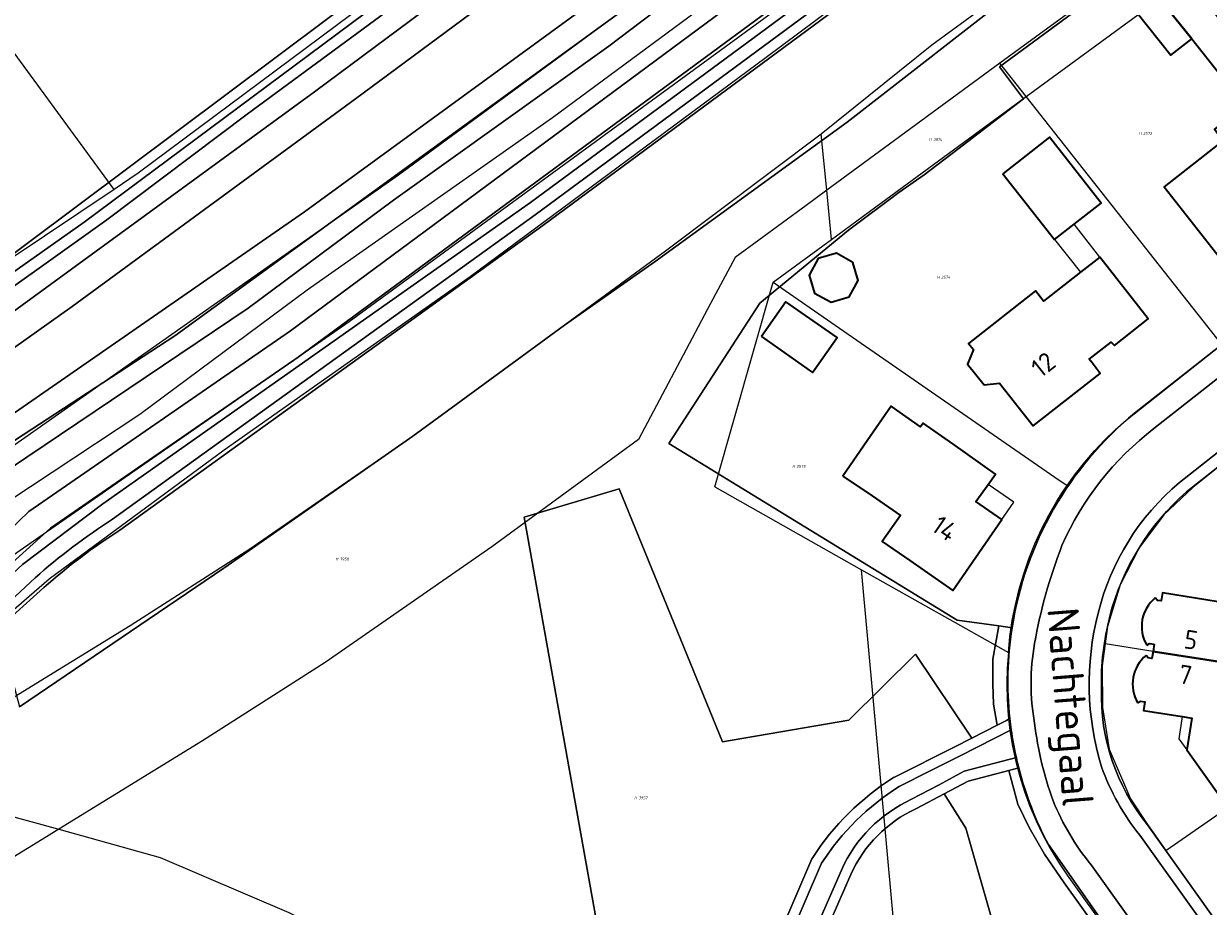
# Model space of a CAD drawing. Header units: metres. Extents: x 104777 to 177370, y 409697 to 438337.
# Tile 59 of 133: x 129624 to 129737, y 423100 to 423184. Entities that reach past the tile are written whole.
import ezdxf
from ezdxf.enums import TextEntityAlignment as Align
from ezdxf.lldxf.tags import DXFTag

# ---------------------------------------------------------------- set-up
doc = ezdxf.new("R2010")
doc.units = ezdxf.units.M
for name, color, linetype, lineweight in [('B-WE-GR-BEPLANTING_CULTUUR_BOSPLANTSOEN-GV', 90, 'Continuous', 18), ('B-WE-GR-GRAS-GV', 60, 'Continuous', 13), ('B-WE-GR-GROENVOORZIENING-GV', 80, 'Continuous', 18), ('B-WE-GR-HAAG-GV', 90, 'Continuous', 13), ('B-WE-GR-HOUTWAL-GV', 40, 'Continuous', 13), ('B-WE-KG-GRENS_PERCEEL-G', 150, 'KG-PERCEEL-SO', 18), ('B-WE-KG-GRENS_PERCEEL-S', 150, 'Continuous', 25), ('B-WE-OG-BEBOUWING-G', 7, 'Continuous', 35), ('B-WE-OG-BEBOUWING-GV', 7, 'Continuous', 35), ('B-WE-OG-BEBOUWING_HUISNUMMER-T18', 10, 'Continuous', 18), ('B-WE-OG-BEBOUWING_LUIFEL-GV', 7, 'Continuous', 18), ('B-WE-OG-BEBOUWING_STRAATNAAM-T18', 10, 'Continuous', 18), ('B-WE-OG-TERREIN_BEGROEID-GV', 7, 'Continuous', 18), ('B-WE-OG-TERREIN_ERF-GV', 7, 'Continuous', 18), ('B-WE-OG-TERREIN_OEVER-GV', 7, 'Continuous', 18), ('B-WE-OG-WATER_SLOOT-GV', 120, 'Continuous', 18), ('B-WE-OG-WEG-GV', 7, 'Continuous', 18), ('B-WE-VH-GESLOTENVERHARDING_ASFALT-GV', 10, 'Continuous', 18), ('B-WE-VH-HALFVERHARDING_GRAVEL-GV', 130, 'Continuous', 18), ('B-WE-VH-OPENVERHARDING_BETONSTRAATSTEEN-GV', 90, 'Continuous', 18), ('B-WE-VH-OPENVERHARDING_STRAATBAKSTEEN-GV', 90, 'Continuous', 18)]:
    doc.layers.add(name, color=color, linetype=linetype, lineweight=lineweight)
doc.styles.add('NLCS-ISO', font='NLCS-ISO.ttf')
doc.styles.add('NLCS-ISO-M20-T18', font='NLCS-ISO.ttf', dxfattribs={"height": 0.036})
doc.styles.get("Standard").update_dxf_attribs({"font": 'Romans.shx'})
tags = doc.linetypes.add('KG-PERCEEL-SO', pattern='A,5.5,-2,["P",Standard,S=1.8,R=0,X=-0.5,Y=-0.9],-2,5.5,-2,[5,NLCS.SHX,S=0.75,R=0,X=0,Y=0],-2', length=19).pattern_tags.tags
tags[6] = DXFTag(74, 10)

# ---------------------------------------------------------------- blocks, each defined once
blk = doc.blocks.new('SKG-PERCEELNUMMER-SO')
at = {"style": 'NLCS-ISO', "oblique": 10, "flags": 1}
for tag, p in [('GEMEENTECODE', (0, 2.55)), ('PERCEELGROOTTE', (0, -2.45))]:
    blk.add_attdef(tag, text='', height=1.8, dxfattribs=at).set_placement(p, align=Align.MIDDLE_CENTER)
at = {"style": 'NLCS-ISO', "oblique": 10}
blk.add_attdef('SECTIE', text='', height=1.8, dxfattribs=at).set_placement((-0.5, 0), align=Align.MIDDLE_RIGHT)
blk.add_attdef('PERCEELNUMMER', text='', height=1.8, dxfattribs=at).set_placement((0.5, 0), align=Align.MIDDLE_LEFT)

msp = doc.modelspace()

# ---------------------------------------------------------------- linework, layer by layer
at = {"layer": 'B-WE-GR-BEPLANTING_CULTUUR_BOSPLANTSOEN-GV', "ltscale": 20, "flags": 128}
for points in [[(129795.183, 423238.472), (129791.322, 423241.267), (129789.015, 423244.173), (129787.62, 423243.299), (129783.857, 423241.457), (129782.373, 423240.668), (129779.747, 423239.32), (129782.16, 423235.165), (129745.678, 423207.488), (129719.196, 423187.556), (129702.438, 423174.465), (129684.118, 423161.177), (129675.446, 423155.095), (129663.797, 423146.558), (129660.967, 423144.483), (129643.04, 423131.953)], [(129643.04, 423131.953), (129660.967, 423144.483), (129663.797, 423146.558), (129675.446, 423155.095), (129684.118, 423161.177), (129702.438, 423174.465), (129719.196, 423187.556), (129745.678, 423207.488), (129782.16, 423235.165), (129779.747, 423239.32)], [(129749.482, 423220.737), (129740.898, 423214.319), (129702.711, 423186.291), (129673.379, 423164.603), (129632.994, 423135.51)], [(129679.178, 423094.413), (129671.605, 423136.764), (129680.659, 423139.446), (129690.524, 423115.292), (129702.59, 423117.36), (129708.944, 423123.669), (129714.342, 423115.662), (129716.763, 423116.893), (129716.417, 423118.907), (129716.337, 423120.829), (129716.357, 423123.212), (129716.904, 423126.363), (129712.933, 423126.933), (129685.402, 423143.799), (129694.088, 423157.183), (129702.565, 423164.152), (129707.371, 423167.76), (129709.771, 423169.439), (129713.002, 423171.888), (129719.281, 423176.691), (129716.974, 423179.742), (129726.699, 423186.953)], [(129625.767, 423130.041), (129621.434, 423126.143), (129623.427, 423118.657), (129642.919, 423131.871)], [(129642.919, 423131.871), (129623.427, 423118.657)]]:
    msp.add_lwpolyline(points, dxfattribs=at)
at = {"layer": 'B-WE-GR-BEPLANTING_CULTUUR_BOSPLANTSOEN-GV', "ltscale": 20}
for points in [[(129632.994, 423135.51, 0.0390815), (129625.767, 423130.041)], [(129642.919, 423131.871, -0.0078735), (129643.04, 423131.953)], [(129643.04, 423131.953, 0.0078735), (129642.919, 423131.871)]]:
    msp.add_lwpolyline(points, format="xyb", dxfattribs=at)
at = {"layer": 'B-WE-GR-GRAS-GV', "ltscale": 20, "flags": 128}
for points in [[(129785.52, 423245.211), (129783.65, 423247.688), (129782.377, 423249.223), (129781.548, 423249.42), (129780.411, 423249.357), (129779.059, 423249.107), (129775.801, 423246.34), (129772.686, 423244.295), (129772.085, 423243.848), (129754.805, 423231.001), (129748.146, 423224.754), (129745.953, 423222.727), (129650.022, 423152.035), (129626.387, 423135.699), (129622.419, 423132.118), (129619.99, 423129.977), (129617.091, 423127.901), (129609.84, 423123.38), (129605.938, 423120.947)], [(129597.734, 423123.093), (129596.847, 423122.63), (129597.945, 423120.649), (129599.515, 423118.565), (129600.925, 423118.355), (129603.862, 423117.918), (129620.463, 423129.231), (129623.727, 423132.248), (129631.374, 423138.04), (129672.217, 423166.811), (129701.196, 423188.224), (129739.331, 423216.319), (129747.886, 423222.736)], [(129754.186, 423058.543), (129723.154, 423101.842), (129721.267, 423104.576), (129719.804, 423107.139), (129718.742, 423109.342), (129717.865, 423112.573), (129713.975, 423111.55), (129711.692, 423110.336), (129713.764, 423107.076), (129717.258, 423094.821), (129721.366, 423084.419), (129726.588, 423074.121), (129734.352, 423063.047), (129741.112, 423053.116)]]:
    msp.add_lwpolyline(points, dxfattribs=at)
at = {"layer": 'B-WE-GR-GROENVOORZIENING-GV', "ltscale": 20, "flags": 128}
for points in [[(129718.175, 423126.18), (129716.904, 423126.363), (129716.357, 423123.212), (129716.337, 423120.829), (129716.417, 423118.907), (129716.763, 423116.893), (129717.648, 423117.343), (129717.968, 423117.526)], [(129718.819, 423112.824), (129717.865, 423112.573), (129718.742, 423109.342), (129719.804, 423107.139), (129721.267, 423104.576), (129723.154, 423101.842), (129754.186, 423058.543), (129754.426, 423058.102), (129754.486, 423057.702), (129755.236, 423057.754), (129755.11, 423058.242), (129754.878, 423058.644)], [(129754.878, 423058.644), (129734.517, 423087.137), (129721.663, 423105.488)]]:
    msp.add_lwpolyline(points, dxfattribs=at)
at = {"layer": 'B-WE-GR-GROENVOORZIENING-GV', "ltscale": 20}
for points in [[(129717.968, 423117.526, -0.0655256), (129718.175, 423126.18)], [(129721.663, 423105.488, -0.0596227), (129718.819, 423112.824)]]:
    msp.add_lwpolyline(points, format="xyb", dxfattribs=at)
at = {"layer": 'B-WE-GR-HAAG-GV', "ltscale": 20, "flags": 128}
for points in [[(129718.175, 423126.18), (129716.904, 423126.363), (129716.357, 423123.212), (129716.337, 423120.829), (129716.417, 423118.907), (129716.763, 423116.893), (129717.648, 423117.343), (129717.968, 423117.526)], [(129718.819, 423112.824), (129717.865, 423112.573), (129718.742, 423109.342), (129719.804, 423107.139), (129721.267, 423104.576), (129723.154, 423101.842), (129754.186, 423058.543), (129754.426, 423058.102), (129754.486, 423057.702), (129755.236, 423057.754), (129755.11, 423058.242), (129754.878, 423058.644), (129734.517, 423087.137), (129721.663, 423105.488)]]:
    msp.add_lwpolyline(points, dxfattribs=at)
at = {"layer": 'B-WE-GR-HAAG-GV', "ltscale": 20}
for points in [[(129717.968, 423117.526, -0.0655256), (129718.175, 423126.18)], [(129721.663, 423105.488, -0.0596227), (129718.819, 423112.824)]]:
    msp.add_lwpolyline(points, format="xyb", dxfattribs=at)
at = {"layer": 'B-WE-GR-HOUTWAL-GV', "ltscale": 20, "flags": 128}
for points in [[(129518.867, 423101.511), (129550.12, 423116.78), (129567.8, 423126.504), (129591.745, 423141.026), (129606.613, 423150.868), (129619.455, 423159.369), (129681.295, 423205.674), (129687.807, 423210.196), (129699.677, 423218.439), (129711.593, 423227.05), (129725.655, 423238.334), (129736.215, 423246.484), (129744.033, 423251.719)], [(129706.864, 423111.893), (129706.951, 423111.943), (129712.648, 423114.801), (129714.342, 423115.662), (129708.944, 423123.669), (129702.59, 423117.36), (129690.524, 423115.292), (129680.659, 423139.446), (129671.605, 423136.764), (129679.178, 423094.413), (129682.106, 423090.309), (129686.195, 423086.237), (129689.352, 423084.06)], [(129753.62, 423007.192), (129759.093, 423015.23), (129761.048, 423017.614), (129755.216, 423023.311), (129749.145, 423033.082), (129745.169, 423043.271), (129741.112, 423053.116), (129734.352, 423063.047), (129726.588, 423074.121), (129721.366, 423084.419), (129717.258, 423094.821), (129713.764, 423107.076), (129711.692, 423110.336), (129709.053, 423108.931), (129709, 423108.905)], [(129689.612, 423084.394), (129689.649, 423084.47), (129694.323, 423093.065), (129699.072, 423104.118), (129699.153, 423104.268)], [(129702.802, 423102.653), (129698.016, 423091.742), (129693.51, 423083.173), (129693.464, 423083.095)]]:
    msp.add_lwpolyline(points, dxfattribs=at)
at = {"layer": 'B-WE-GR-HOUTWAL-GV', "ltscale": 20}
for points in [[(129699.153, 423104.268, -0.1078475), (129706.864, 423111.893)], [(129709, 423108.905, 0.1818511), (129702.802, 423102.653)]]:
    msp.add_lwpolyline(points, format="xyb", dxfattribs=at)
at = {"layer": 'B-WE-KG-GRENS_PERCEEL-G', "ltscale": 20, "flags": 128}
for points in [[(129775.55, 423254.816), (129717.899, 423212.242), (129659.594, 423169.42), (129622.769, 423143.511), (129601.086, 423129.783)], [(129632.47, 423168.026), (129590.774, 423224.998), (129634.091, 423250.753)], [(129605.837, 423121.305), (129624.555, 423134.323), (129654.913, 423155.429), (129696.969, 423186.197), (129738.634, 423216.885), (129779.106, 423248.634)], [(129788.946, 423244.462), (129784.151, 423241.933), (129776.944, 423237.875), (129772.411, 423234.915), (129758.675, 423225.491), (129751.561, 423222.473), (129719.791, 423199.345), (129694.717, 423180.656), (129666.455, 423159.689), (129642.982, 423143.158), (129626.266, 423130.837), (129621.725, 423126.891), (129604.03, 423114.764)], [(129791.28, 423241.474), (129759.044, 423217.571), (129741.721, 423204.933), (129730.925, 423196.745), (129710.527, 423181.826), (129699.958, 423173.315)], [(129617.449, 423135.073), (129618.139, 423135.503), (129634.921, 423146.583), (129650.877, 423158.444), (129674.318, 423174.919), (129698.258, 423192.649)], [(129733.086, 423191.909), (129727.56, 423187.848), (129717.004, 423180.096)], [(129719.515, 423176.915), (129735.613, 423188.712)], [(129655.051, 423184.71), (129634.745, 423169.607), (129632.47, 423168.026)], [(129717.004, 423180.096), (129700.48, 423167.962)], [(129719.515, 423176.915), (129717.004, 423180.096)], [(129705.165, 423166.383), (129719.041, 423176.567)], [(129719.041, 423176.567), (129719.515, 423176.915)], [(129738.204, 423153.232), (129719.515, 423176.915)], [(129699.958, 423173.315), (129685.102, 423162.149), (129661.023, 423144.499), (129645.41, 423133.712), (129633.991, 423126.384), (129616.934, 423115.901), (129607.994, 423109.875)], [(129700.48, 423167.962), (129699.958, 423173.315)], [(129632.47, 423168.026), (129609.122, 423152.397)], [(129700.48, 423167.962), (129698.511, 423166.516)], [(129700.937, 423163.28), (129700.48, 423167.962)], [(129698.511, 423166.516), (129691.744, 423161.559), (129689.39, 423157.146), (129687.355, 423153.303)], [(129700.937, 423163.28), (129705.165, 423166.383)], [(129695.362, 423159.188), (129700.937, 423163.28)], [(129689.794, 423139.639), (129695.362, 423159.188)], [(129695.362, 423159.188), (129701.712, 423154.793)], [(129701.712, 423154.793), (129722.261, 423140.57)], [(129687.355, 423153.303), (129682.523, 423144.178)], [(129729.066, 423146.017), (129738.204, 423153.232)], [(129723.425, 423139.763), (129724.248, 423140.905), (129725.121, 423142.009), (129726.041, 423143.075), (129727.006, 423144.099), (129728.015, 423145.081), (129729.066, 423146.017)], [(129682.523, 423144.178), (129668.529, 423133.919), (129652.595, 423122.881), (129640.889, 423115.403), (129627.175, 423106.958)], [(129737.853, 423141.517), (129735.433, 423139.6), (129732.667, 423136.984), (129730.295, 423133.816), (129728.504, 423130.284), (129727.284, 423126.317), (129727.058, 423124.675)], [(129722.261, 423140.57), (129723.425, 423139.763)], [(129722.465, 423138.284), (129722.934, 423139.03), (129723.425, 423139.763)], [(129689.794, 423139.639), (129703.815, 423131.736)], [(129717.831, 423123.836), (129717.978, 423125.36), (129718.198, 423126.876), (129718.49, 423128.38), (129718.852, 423129.868), (129719.285, 423131.337), (129719.788, 423132.784), (129720.358, 423134.205), (129720.995, 423135.597), (129721.698, 423136.958), (129722.465, 423138.284)], [(129710.362, 423059.973), (129703.815, 423131.736)], [(129703.815, 423131.736), (129717.831, 423123.836)], [(129727.058, 423124.675), (129726.767, 423122.559), (129726.823, 423118.578), (129727.444, 423114.616), (129729.485, 423109.865), (129731.113, 423107.396), (129732.858, 423104.931)], [(129763.399, 423118.736), (129756.75, 423119.837), (129741.136, 423122.425), (129731.64, 423123.943), (129727.058, 423124.675)], [(129717.831, 423123.836), (129717.718, 423122.344), (129717.677, 423120.848), (129717.706, 423119.351), (129717.807, 423117.858), (129717.978, 423116.371), (129718.22, 423114.894), (129718.532, 423113.431), (129718.913, 423111.983), (129719.363, 423110.556), (129719.88, 423109.151), (129720.463, 423107.773), (129721.111, 423106.424), (129721.822, 423105.107), (129722.595, 423103.825), (129723.428, 423102.582)], [(129732.858, 423104.931), (129738.78, 423109.045), (129743.992, 423112.757), (129747.646, 423115.631), (129757.297, 423114.199), (129762.443, 423113.436)], [(129625.6, 423105.988), (129615.353, 423099.709), (129607.994, 423109.875)], [(129621.177, 423108.511), (129621.838, 423108.443), (129627.175, 423106.958)], [(129627.175, 423106.958), (129625.6, 423105.988)], [(129627.175, 423106.958), (129636.86, 423104.264), (129649.128, 423099.018), (129662.107, 423092.438), (129672.516, 423085.449), (129684.306, 423076.654), (129693.293, 423070.82), (129710.362, 423059.973)], [(129739.016, 423096.306), (129732.858, 423104.931)], [(129723.428, 423102.582), (129754.892, 423058.564)]]:
    msp.add_lwpolyline(points, dxfattribs=at)
at = {"layer": 'B-WE-OG-BEBOUWING-G', "ltscale": 20, "flags": 128}
for points in [[(129738.988, 423160.259), (129744.897, 423164.914), (129742.879, 423167.463), (129743.109, 423169.295), (129746.322, 423171.83), (129741.993, 423177.333), (129737.499, 423173.792), (129738.337, 423172.729), (129732.684, 423168.281)], [(129717.302, 423169.545), (129722.243, 423163.258), (129724.098, 423164.716), (129726.682, 423166.747), (129721.747, 423173.039)], [(129725.836, 423151.486), (129725.552, 423151.848), (129727.64, 423153.474), (129727.941, 423153.135), (129731.182, 423155.674), (129726.546, 423161.592), (129724.694, 423160.139), (129721.184, 423157.386), (129720.42, 423158.361), (129714.021, 423153.339), (129714.485, 423152.752), (129713.937, 423151.361), (129715.509, 423149.384), (129716.987, 423149.559), (129720.188, 423145.473), (129726.586, 423150.486)], [(129702.019, 423140.667), (129704.83, 423138.782), (129707.515, 423136.908), (129705.79, 423134.437), (129708.409, 423132.609), (129712.519, 423129.762), (129717.214, 423136.538), (129714.723, 423138.236), (129715.891, 423139.876), (129716.588, 423140.854), (129712.516, 423143.755), (129709.691, 423145.727), (129709.45, 423145.381), (129706.642, 423147.342), (129704.342, 423144.048)]]:
    msp.add_lwpolyline(points, close=True, dxfattribs=at)
for points in [[(129731.748, 423124.615), (129731.64, 423123.943), (129741.105, 423122.48), (129744.059, 423122.049), (129746.348, 423121.632), (129747.304, 423122.397), (129747.457, 423124.062), (129746.621, 423125.188), (129744.584, 423125.462), (129744.716, 423126.321), (129743.737, 423127.623), (129741.984, 423127.907), (129742, 423128.006), (129732.541, 423129.538), (129732.414, 423128.751), (129732.046, 423128.81), (129731.841, 423129.056)], [(129730.166, 423119.029), (129730.443, 423119.19), (129730.863, 423119.122), (129730.732, 423118.306), (129734.415, 423117.71), (129735.352, 423117.558), (129734.864, 423114.543), (129736.987, 423111.562), (129738.776, 423109.043), (129743.979, 423112.775), (129742.199, 423115.274), (129741.253, 423116.602), (129740.181, 423116.776), (129741.105, 423122.48), (129731.64, 423123.943), (129731.53, 423123.258), (129731.176, 423123.315), (129730.972, 423123.561)], [(129731.036, 423124.525), (129731.312, 423124.685), (129731.748, 423124.615)]]:
    msp.add_lwpolyline(points, dxfattribs=at)
at = {"layer": 'B-WE-OG-BEBOUWING-G', "ltscale": 20}
for points in [[(129731.841, 423129.056, 0.3665819), (129731.036, 423124.525)], [(129730.972, 423123.561, 0.3663137), (129730.166, 423119.029)]]:
    msp.add_lwpolyline(points, format="xyb", dxfattribs=at)
at = {"layer": 'B-WE-OG-BEBOUWING-GV', "ltscale": 20, "flags": 128}
for points in [[(129731.968, 423186.622), (129735.326, 423182.429), (129738.107, 423178.911), (129740.656, 423180.926), (129733.275, 423190.263), (129730.699, 423188.227)], [(129731.968, 423186.622), (129729.998, 423185.065), (129733.33, 423180.851), (129735.326, 423182.429)], [(129738.988, 423160.259), (129744.897, 423164.914), (129742.879, 423167.463), (129743.109, 423169.295), (129746.322, 423171.83), (129741.993, 423177.333), (129737.499, 423173.792), (129738.337, 423172.729), (129732.684, 423168.281)], [(129717.302, 423169.545), (129722.243, 423163.258), (129724.098, 423164.716), (129726.682, 423166.747), (129721.747, 423173.039)], [(129699.321, 423158.133), (129700.901, 423157.269), (129702.629, 423157.775), (129703.493, 423159.355), (129702.987, 423161.083), (129701.407, 423161.947), (129699.679, 423161.441), (129698.815, 423159.861)], [(129725.836, 423151.486), (129725.552, 423151.848), (129727.64, 423153.474), (129727.941, 423153.135), (129731.182, 423155.674), (129726.546, 423161.592), (129724.694, 423160.139), (129721.184, 423157.386), (129720.42, 423158.361), (129714.021, 423153.339), (129714.485, 423152.752), (129713.937, 423151.361), (129715.509, 423149.384), (129716.987, 423149.559), (129720.188, 423145.473), (129726.586, 423150.486)], [(129694.244, 423153.988), (129699.138, 423150.569), (129701.491, 423153.903), (129696.596, 423157.321)], [(129702.019, 423140.667), (129704.83, 423138.782), (129707.515, 423136.908), (129705.79, 423134.437), (129708.409, 423132.609), (129712.519, 423129.762), (129717.214, 423136.538), (129714.723, 423138.236), (129715.891, 423139.876), (129716.588, 423140.854), (129712.516, 423143.755), (129709.691, 423145.727), (129709.45, 423145.381), (129706.642, 423147.342), (129704.342, 423144.048)]]:
    msp.add_lwpolyline(points, close=True, dxfattribs=at)
for points in [[(129731.748, 423124.615), (129731.64, 423123.943), (129741.105, 423122.48), (129744.059, 423122.049), (129746.348, 423121.632), (129747.304, 423122.397), (129747.457, 423124.062), (129746.621, 423125.188), (129744.584, 423125.462), (129744.716, 423126.321), (129743.737, 423127.623), (129741.984, 423127.907), (129742, 423128.006), (129732.541, 423129.538), (129732.414, 423128.751), (129732.046, 423128.81), (129731.841, 423129.056)], [(129730.166, 423119.029), (129730.443, 423119.19), (129730.863, 423119.122), (129730.732, 423118.306), (129734.415, 423117.71), (129735.352, 423117.558), (129734.864, 423114.543), (129736.987, 423111.562), (129738.776, 423109.043), (129743.979, 423112.775), (129742.199, 423115.274), (129741.253, 423116.602), (129740.181, 423116.776), (129741.105, 423122.48), (129731.64, 423123.943), (129731.53, 423123.258), (129731.176, 423123.315), (129730.972, 423123.561)], [(129731.036, 423124.525), (129731.312, 423124.685), (129731.748, 423124.615)]]:
    msp.add_lwpolyline(points, dxfattribs=at)
at = {"layer": 'B-WE-OG-BEBOUWING-GV', "ltscale": 20}
for points in [[(129731.841, 423129.056, 0.3665819), (129731.036, 423124.525)], [(129730.972, 423123.561, 0.3663137), (129730.166, 423119.029)]]:
    msp.add_lwpolyline(points, format="xyb", dxfattribs=at)
at = {"layer": 'B-WE-OG-BEBOUWING_LUIFEL-GV', "ltscale": 20, "flags": 128}
for points in [[(129724.098, 423164.716), (129722.243, 423163.258), (129724.694, 423160.139), (129726.546, 423161.592)], [(129717.214, 423136.538), (129718.348, 423138.174), (129715.891, 423139.876), (129714.723, 423138.236)], [(129734.415, 423117.71), (129734.098, 423115.598), (129734.864, 423114.543), (129735.352, 423117.558)]]:
    msp.add_lwpolyline(points, close=True, dxfattribs=at)
at = {"layer": 'B-WE-OG-TERREIN_BEGROEID-GV', "ltscale": 20, "flags": 128}
for points in [[(129748.733, 423221.738), (129740.154, 423215.323), (129701.97, 423187.297), (129672.642, 423165.613), (129632.32, 423136.563)], [(129632.994, 423135.51), (129673.379, 423164.603), (129702.711, 423186.291), (129740.898, 423214.319), (129749.482, 423220.737)], [(129624.918, 423130.959), (129621.093, 423127.423), (129604.492, 423116.111), (129603.844, 423114.481), (129604.714, 423113.326), (129605.512, 423115.294), (129621.434, 423126.143), (129625.767, 423130.041)], [(129717.968, 423117.526), (129717.648, 423117.343), (129716.763, 423116.893), (129714.342, 423115.662), (129712.648, 423114.801), (129706.951, 423111.943), (129706.864, 423111.893)], [(129707.399, 423111.049), (129710.311, 423112.509), (129713.099, 423113.908), (129714.905, 423114.827), (129718.101, 423116.452)], [(129718.585, 423113.796), (129713.608, 423112.488), (129711.154, 423111.182), (129708.583, 423109.814)], [(129709, 423108.905), (129709.053, 423108.931), (129711.692, 423110.336), (129713.975, 423111.55), (129717.865, 423112.573), (129718.819, 423112.824)], [(129699.153, 423104.268), (129699.072, 423104.118), (129694.323, 423093.065), (129689.649, 423084.47), (129689.612, 423084.394)], [(129690.528, 423083.992), (129695.223, 423092.628), (129699.991, 423103.723)], [(129701.889, 423103.062), (129697.114, 423092.176), (129692.625, 423083.638)], [(129693.464, 423083.095), (129693.51, 423083.173), (129698.016, 423091.742), (129702.802, 423102.653)]]:
    msp.add_lwpolyline(points, dxfattribs=at)
at = {"layer": 'B-WE-OG-TERREIN_BEGROEID-GV', "ltscale": 20}
for points in [[(129632.32, 423136.563, 0.0391657), (129624.918, 423130.959)], [(129625.767, 423130.041, -0.0390815), (129632.994, 423135.51)], [(129718.101, 423116.452, -0.0082533), (129717.968, 423117.526)], [(129718.819, 423112.824, -0.0077796), (129718.585, 423113.796)], [(129706.864, 423111.893, 0.1078475), (129699.153, 423104.268)], [(129699.991, 423103.723, -0.1077746), (129707.399, 423111.049)], [(129708.583, 423109.814, 0.1817672), (129701.889, 423103.062)], [(129702.802, 423102.653, -0.1818511), (129709, 423108.905)]]:
    msp.add_lwpolyline(points, format="xyb", dxfattribs=at)
at = {"layer": 'B-WE-OG-TERREIN_ERF-GV', "ltscale": 20, "flags": 128}
for points in [[(129741.22, 423197.907), (129726.699, 423186.953), (129716.974, 423179.742), (129719.281, 423176.691), (129713.002, 423171.888), (129709.771, 423169.439), (129707.371, 423167.76), (129702.565, 423164.152), (129694.088, 423157.183), (129685.402, 423143.799), (129712.933, 423126.933), (129716.904, 423126.363), (129718.175, 423126.18)], [(129791.823, 423144.27), (129773.096, 423169.268), (129771.373, 423167.913), (129756.828, 423156.474), (129734.813, 423139.161)], [(129729.877, 423146.682), (129755.418, 423166.777)], [(129731.841, 423129.056), (129732.046, 423128.81), (129732.414, 423128.751), (129732.541, 423129.538), (129742, 423128.006), (129741.984, 423127.907), (129743.737, 423127.623), (129744.716, 423126.321), (129744.584, 423125.462), (129746.621, 423125.188), (129747.457, 423124.062), (129747.304, 423122.397), (129746.348, 423121.632), (129744.059, 423122.049), (129741.105, 423122.48)], [(129730.972, 423123.561), (129731.176, 423123.315), (129731.53, 423123.258), (129731.64, 423123.943), (129731.748, 423124.615), (129731.312, 423124.685), (129731.036, 423124.525)], [(129738.807, 423102.432), (129739.125, 423102.4), (129739.429, 423102.616), (129738.967, 423103.266), (129741.575, 423105.119), (129742.432, 423105.727), (129741.371, 423107.219), (129740.518, 423106.591), (129738.776, 423109.043), (129736.987, 423111.562), (129734.864, 423114.543), (129735.352, 423117.558), (129734.415, 423117.71), (129730.732, 423118.306), (129730.863, 423119.122), (129730.443, 423119.19), (129730.166, 423119.029)], [(129731.104, 423107.392), (129746.74, 423085.415), (129759.796, 423067.114), (129759.847, 423067.151), (129768.667, 423073.44), (129777.67, 423079.86), (129781.643, 423082.693)]]:
    msp.add_lwpolyline(points, dxfattribs=at)
for points in [[(129735.326, 423182.429), (129731.968, 423186.622), (129730.699, 423188.227), (129733.275, 423190.263), (129740.656, 423180.926), (129738.107, 423178.911)], [(129738.988, 423160.259), (129732.684, 423168.281), (129738.337, 423172.729), (129737.499, 423173.792), (129741.993, 423177.333), (129746.322, 423171.83), (129743.109, 423169.295), (129742.879, 423167.463), (129744.897, 423164.914)], [(129722.243, 423163.258), (129717.302, 423169.545), (129721.747, 423173.039), (129726.682, 423166.747), (129724.098, 423164.716)], [(129699.321, 423158.133), (129698.815, 423159.861), (129699.679, 423161.441), (129701.407, 423161.947), (129702.987, 423161.083), (129703.493, 423159.355), (129702.629, 423157.775), (129700.901, 423157.269)], [(129727.941, 423153.135), (129727.64, 423153.474), (129725.552, 423151.848), (129725.836, 423151.486), (129726.586, 423150.486), (129720.188, 423145.473), (129716.987, 423149.559), (129715.509, 423149.384), (129713.937, 423151.361), (129714.485, 423152.752), (129714.021, 423153.339), (129720.42, 423158.361), (129721.184, 423157.386), (129724.694, 423160.139), (129726.546, 423161.592), (129731.182, 423155.674)], [(129694.244, 423153.988), (129696.596, 423157.321), (129701.491, 423153.903), (129699.138, 423150.569)], [(129717.214, 423136.538), (129712.519, 423129.762), (129708.409, 423132.609), (129705.79, 423134.437), (129707.515, 423136.908), (129704.83, 423138.782), (129702.019, 423140.667), (129704.342, 423144.048), (129706.642, 423147.342), (129709.45, 423145.381), (129709.691, 423145.727), (129712.516, 423143.755), (129716.588, 423140.854), (129715.891, 423139.876), (129714.723, 423138.236)]]:
    msp.add_lwpolyline(points, close=True, dxfattribs=at)
at = {"layer": 'B-WE-OG-TERREIN_ERF-GV', "ltscale": 20}
for points in [[(129718.175, 423126.18, -0.1838884), (129729.877, 423146.682)], [(129734.813, 423139.161, 0.1500216), (129727.508, 423127.289)], [(129731.036, 423124.525, -0.3665819), (129731.841, 423129.056)], [(129727.508, 423127.289, 0.0681504), (129726.705, 423120.348)], [(129730.166, 423119.029, -0.3663137), (129730.972, 423123.561)], [(129726.705, 423120.348, 0.1799295), (129731.104, 423107.392)]]:
    msp.add_lwpolyline(points, format="xyb", dxfattribs=at)
at = {"layer": 'B-WE-OG-TERREIN_OEVER-GV', "ltscale": 20, "flags": 128}
for points in [[(129744.033, 423251.719), (129736.215, 423246.484), (129725.655, 423238.334), (129711.593, 423227.05), (129699.677, 423218.439), (129687.807, 423210.196), (129681.295, 423205.674), (129619.455, 423159.369), (129606.613, 423150.868), (129591.745, 423141.026), (129567.8, 423126.504), (129550.12, 423116.78), (129518.867, 423101.511)], [(129520.915, 423098.103), (129551.85, 423113.22), (129569.758, 423122.329), (129609.283, 423146.844), (129612.221, 423148.666), (129651.576, 423177.373), (129690.61, 423206.391), (129752.257, 423252.219)], [(129522.313, 423101.989), (129546.979, 423114.021), (129564.086, 423122.853), (129572.153, 423127.281), (129588.814, 423137.5), (129607.551, 423149.452), (129608.975, 423150.361), (129629.614, 423164.909), (129685.909, 423206.854), (129688.739, 423208.854), (129706.137, 423221.155), (129729.778, 423239.522), (129744.672, 423250.314)], [(129745.684, 423249.883), (129716.173, 423227.431), (129696.614, 423212.718), (129689.661, 423207.67), (129658.39, 423184.965), (129645.15, 423175.226), (129631.771, 423165.153), (129617.38, 423154.889), (129608.127, 423148.709), (129595.194, 423140.072), (129569.566, 423124.421), (129550.597, 423114.077), (129540.439, 423108.879)], [(129603.776, 423129.283), (129606.927, 423131.238), (129613.367, 423135.233), (129624.123, 423142.476), (129645.272, 423156.718), (129659.14, 423167.016), (129679.699, 423181.727), (129702.23, 423198.83), (129703.77, 423199.971), (129719.684, 423211.768), (129762.422, 423243.13), (129769.208, 423247.689), (129768.178, 423249.084), (129766.014, 423247.498), (129761.569, 423244.322), (129756.211, 423240.493), (129716.437, 423210.934), (129702.937, 423201.113), (129638.248, 423154.051), (129623.048, 423144.122), (129603.806, 423131.232), (129601.315, 423129.563)], [(129605.938, 423120.947), (129609.84, 423123.38), (129617.091, 423127.901), (129619.99, 423129.977), (129622.419, 423132.118), (129626.387, 423135.699), (129650.022, 423152.035), (129745.953, 423222.727), (129748.146, 423224.754), (129754.805, 423231.001), (129772.085, 423243.848), (129770.597, 423245.849), (129752.09, 423231.88), (129746.894, 423227.041), (129743.946, 423224.671), (129699.496, 423191.752), (129649.284, 423154.534), (129624.328, 423137.286), (129620.55, 423133.704), (129617.671, 423131.423), (129610.609, 423126.871), (129605.377, 423123.499)]]:
    msp.add_lwpolyline(points, dxfattribs=at)
at = {"layer": 'B-WE-OG-WATER_SLOOT-GV', "ltscale": 20, "flags": 128}
for points in [[(129744.672, 423250.314), (129729.778, 423239.522), (129706.137, 423221.155), (129688.739, 423208.854), (129685.909, 423206.854), (129629.614, 423164.909), (129608.975, 423150.361), (129607.551, 423149.452), (129588.814, 423137.5), (129572.153, 423127.281), (129564.086, 423122.853), (129546.979, 423114.021), (129522.313, 423101.989)], [(129540.439, 423108.879), (129550.597, 423114.077), (129569.566, 423124.421), (129595.194, 423140.072), (129608.127, 423148.709), (129617.38, 423154.889), (129631.771, 423165.153), (129645.15, 423175.226), (129658.39, 423184.965), (129689.661, 423207.67), (129696.614, 423212.718), (129716.173, 423227.431), (129745.684, 423249.883)], [(129605.377, 423123.499), (129610.609, 423126.871), (129617.671, 423131.423), (129620.55, 423133.704), (129624.328, 423137.286), (129649.284, 423154.534), (129699.496, 423191.752), (129743.946, 423224.671), (129746.894, 423227.041), (129752.09, 423231.88), (129770.597, 423245.849), (129769.208, 423247.689), (129762.422, 423243.13), (129719.684, 423211.768), (129703.77, 423199.971), (129702.23, 423198.83), (129679.699, 423181.727), (129659.14, 423167.016), (129645.272, 423156.718), (129624.123, 423142.476), (129613.367, 423135.233), (129606.927, 423131.238), (129603.776, 423129.283)]]:
    msp.add_lwpolyline(points, dxfattribs=at)
at = {"layer": 'B-WE-OG-WEG-GV', "ltscale": 20, "flags": 128}
for points in [[(129612.849, 423145.799), (129628.46, 423156.87), (129655.51, 423176.68), (129690.85, 423202.88), (129754.561, 423250.447), (129762.753, 423256.428), (129761.077, 423258.697), (129752.257, 423252.219), (129690.61, 423206.391), (129651.576, 423177.373), (129612.221, 423148.666), (129609.283, 423146.844), (129569.758, 423122.329), (129551.85, 423113.22), (129520.915, 423098.103), (129484.87, 423080.49), (129478.087, 423078.516), (129476.877, 423078.665), (129480.708, 423076.248), (129510.29, 423089.81), (129548.69, 423108.19)], [(129601.315, 423129.563), (129603.806, 423131.232), (129623.048, 423144.122), (129638.248, 423154.051), (129702.937, 423201.113), (129716.437, 423210.934), (129756.211, 423240.493), (129761.569, 423244.322), (129766.014, 423247.498), (129768.178, 423249.084), (129766.244, 423251.702), (129761.264, 423248.042), (129694.54, 423197.95), (129650.65, 423165.9), (129617.73, 423143.13), (129612.63, 423140.43), (129596.785, 423130.247), (129596.066, 423129.804)]]:
    msp.add_lwpolyline(points, dxfattribs=at)
at = {"layer": 'B-WE-VH-GESLOTENVERHARDING_ASFALT-GV', "ltscale": 20, "flags": 128}
for points in [[(129754.561, 423250.447), (129690.85, 423202.88), (129655.51, 423176.68), (129628.46, 423156.87), (129612.849, 423145.799, -0.0254364), (129575.46, 423122.41, -0.0085307), (129548.69, 423108.19), (129510.29, 423089.81), (129480.708, 423076.248), (129472.111, 423072.306), (129465.03, 423069.06), (129438.066, 423056.414)], [(129439.9, 423052.53), (129466.64, 423065.17), (129473.809, 423068.452), (129511.51, 423085.71), (129542.35, 423100.32, 0.0100034), (129565.13, 423111.94, 0.0128608), (129589.247, 423125.625), (129591.17, 423126.788), (129596.066, 423129.804), (129596.785, 423130.247), (129612.63, 423140.43), (129617.73, 423143.13), (129650.65, 423165.9), (129694.54, 423197.95), (129761.264, 423248.042)]]:
    msp.add_lwpolyline(points, format="xyb", dxfattribs=at)
at = {"layer": 'B-WE-VH-HALFVERHARDING_GRAVEL-GV', "ltscale": 20, "flags": 128}
for points in [[(129632.32, 423136.563), (129672.642, 423165.613), (129701.97, 423187.297), (129740.154, 423215.323), (129748.733, 423221.738)], [(129701.196, 423188.224), (129672.217, 423166.811), (129631.374, 423138.04), (129623.727, 423132.248)], [(129621.093, 423127.423), (129624.918, 423130.959)], [(129718.101, 423116.452), (129714.905, 423114.827), (129713.099, 423113.908), (129710.311, 423112.509), (129707.399, 423111.049)], [(129708.583, 423109.814), (129711.154, 423111.182), (129713.608, 423112.488), (129718.585, 423113.796)], [(129699.991, 423103.723), (129695.223, 423092.628), (129690.528, 423083.992)], [(129692.625, 423083.638), (129697.114, 423092.176), (129701.889, 423103.062)]]:
    msp.add_lwpolyline(points, dxfattribs=at)
at = {"layer": 'B-WE-VH-HALFVERHARDING_GRAVEL-GV', "ltscale": 20}
for points in [[(129624.918, 423130.959, -0.0391657), (129632.32, 423136.563)], [(129718.585, 423113.796, -0.0204747), (129718.101, 423116.452)], [(129707.399, 423111.049, 0.1077746), (129699.991, 423103.723)], [(129701.889, 423103.062, -0.1817672), (129708.583, 423109.814)]]:
    msp.add_lwpolyline(points, format="xyb", dxfattribs=at)
at = {"layer": 'B-WE-VH-OPENVERHARDING_BETONSTRAATSTEEN-GV', "ltscale": 20, "flags": 128}
for points in [[(129772.6, 423170.33), (129780.364, 423176.406), (129780.961, 423176.874), (129777.566, 423181.214), (129731.72, 423145.213)], [(129734.15, 423140.053), (129772.381, 423170.16), (129772.45, 423170.218)], [(129758.998, 423066.323), (129730.375, 423106.382)], [(129725.737, 423103.552), (129757.001, 423059.724)]]:
    msp.add_lwpolyline(points, dxfattribs=at)
at = {"layer": 'B-WE-VH-OPENVERHARDING_BETONSTRAATSTEEN-GV', "ltscale": 20}
for points in [[(129731.72, 423145.213, 0.1253254), (129722.94, 423134.054)], [(129726.394, 423127.589, -0.1594606), (129734.15, 423140.053)], [(129722.94, 423134.054, 0.0479288), (129720.321, 423124.689)], [(129726.72, 423112.917, -0.1380876), (129726.394, 423127.589)], [(129720.321, 423124.689, 0.0869566), (129720.325, 423117.076)], [(129720.325, 423117.076, 0.0585787), (129722.104, 423109.681)], [(129730.375, 423106.382, -0.0834091), (129726.72, 423112.917)], [(129722.104, 423109.681, 0.0787126), (129725.737, 423103.552)]]:
    msp.add_lwpolyline(points, format="xyb", dxfattribs=at)
at = {"layer": 'B-WE-VH-OPENVERHARDING_STRAATBAKSTEEN-GV', "ltscale": 20, "flags": 128}
for points in [[(129731.72, 423145.213), (129777.566, 423181.214), (129776.147, 423183.028), (129762.665, 423172.478), (129755.418, 423166.777), (129729.877, 423146.682)], [(129734.813, 423139.161), (129756.828, 423156.474), (129771.373, 423167.913), (129773.096, 423169.268), (129772.45, 423170.218), (129772.381, 423170.16), (129734.15, 423140.053)], [(129760.883, 423065.798), (129759.847, 423067.151), (129759.796, 423067.114), (129746.74, 423085.415), (129731.104, 423107.392)], [(129730.375, 423106.382), (129758.998, 423066.323)], [(129721.663, 423105.488), (129734.517, 423087.137), (129754.878, 423058.644), (129755.11, 423058.242), (129755.236, 423057.754), (129757.765, 423057.991)], [(129757.001, 423059.724), (129725.737, 423103.552)]]:
    msp.add_lwpolyline(points, dxfattribs=at)
at = {"layer": 'B-WE-VH-OPENVERHARDING_STRAATBAKSTEEN-GV', "ltscale": 20}
for points in [[(129729.877, 423146.682, 0.1838884), (129718.175, 423126.18)], [(129722.94, 423134.054, -0.1253254), (129731.72, 423145.213)], [(129734.15, 423140.053, 0.1594606), (129726.394, 423127.589)], [(129727.508, 423127.289, -0.1500216), (129734.813, 423139.161)], [(129720.321, 423124.689, -0.0479288), (129722.94, 423134.054)], [(129726.394, 423127.589, 0.1380876), (129726.72, 423112.917)], [(129726.705, 423120.348, -0.0681504), (129727.508, 423127.289)], [(129718.175, 423126.18, 0.0655256), (129717.968, 423117.526)], [(129720.325, 423117.076, -0.0869566), (129720.321, 423124.689)], [(129731.104, 423107.392, -0.1799295), (129726.705, 423120.348)], [(129717.968, 423117.526, 0.0082533), (129718.101, 423116.452)], [(129718.101, 423116.452, 0.0204747), (129718.585, 423113.796)], [(129722.104, 423109.681, -0.0585787), (129720.325, 423117.076)], [(129718.585, 423113.796, 0.0077796), (129718.819, 423112.824)], [(129718.819, 423112.824, 0.0596227), (129721.663, 423105.488)], [(129726.72, 423112.917, 0.0834091), (129730.375, 423106.382)], [(129725.737, 423103.552, -0.0787126), (129722.104, 423109.681)]]:
    msp.add_lwpolyline(points, format="xyb", dxfattribs=at)

# ---------------------------------------------------------------- block references
at = {"layer": 'B-WE-KG-GRENS_PERCEEL-S', "ltscale": 20, "xscale": 0.15, "yscale": 0.15, "zscale": 0.15}
for p, values in [((129710.589, 423172.816), {'PERCEELNUMMER': '3814', 'SECTIE': 'H'}), ((129730.613, 423173.385), {'PERCEELNUMMER': '2572', 'SECTIE': 'H'}), ((129711.34, 423159.664), {'PERCEELNUMMER': '2574', 'SECTIE': 'H'}), ((129697.532, 423141.608), {'PERCEELNUMMER': '2575', 'SECTIE': 'H'}), ((129653.929, 423132.751), {'PERCEELNUMMER': '3958', 'SECTIE': 'H'}), ((129682.45, 423109.958), {'PERCEELNUMMER': '3957', 'SECTIE': 'H'})]:
    msp.add_blockref('SKG-PERCEELNUMMER-SO', p, dxfattribs=at).add_auto_attribs(values)

# ---------------------------------------------------------------- texts
at = {"layer": 'B-WE-OG-BEBOUWING_HUISNUMMER-T18', "ltscale": 20, "style": 'NLCS-ISO-M20-T18'}
for s, rotation, p in [('12', 38.1, (129721.158, 423151.314)), ('14', 325.3, (129711.751, 423135.676)), ('5', 350.8, (129735.259, 423125.046)), ('7', 350.8, (129734.725, 423121.712))]:
    msp.add_text(s, height=1.8, rotation=rotation, dxfattribs=at).set_placement(p, align=Align.MIDDLE)
at = {"layer": 'B-WE-OG-BEBOUWING_STRAATNAAM-T18', "ltscale": 20, "style": 'NLCS-ISO-M20-T18'}
msp.add_text('Nachtegaal', height=3, rotation=274.51752, dxfattribs=at).set_placement((129723.317, 423118.58), align=Align.MIDDLE)

doc.saveas('drawing.dxf')
